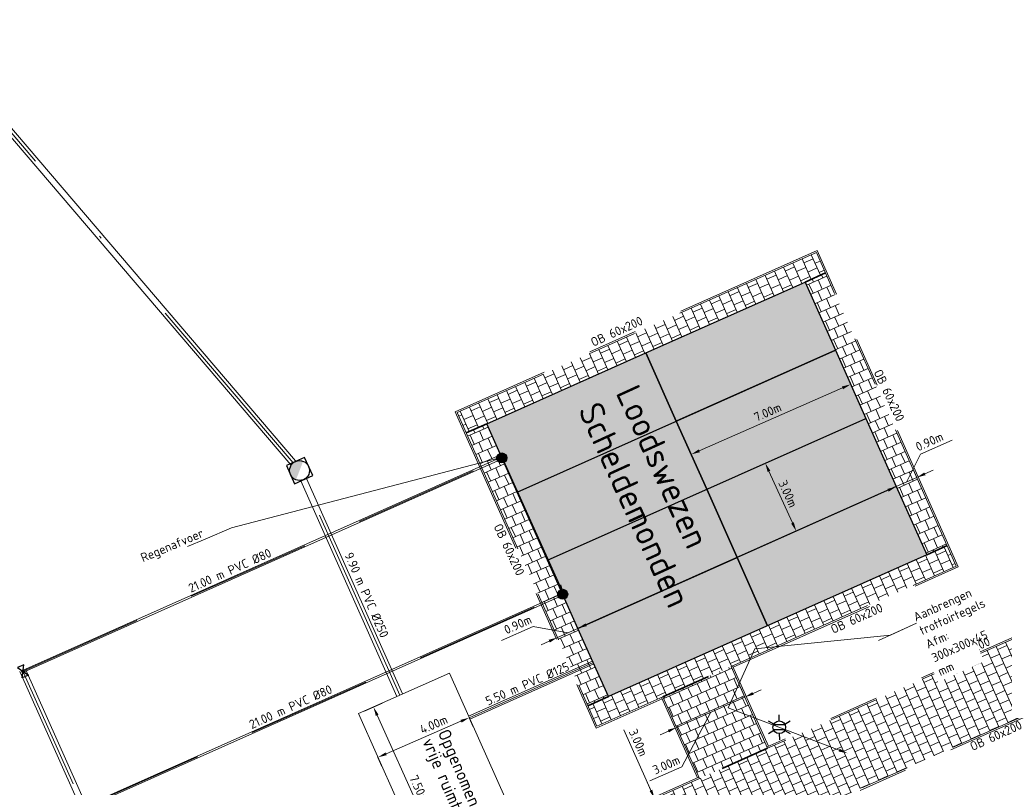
# Model space of a CAD drawing. Header units: metres. Extents: x 43144 to 46063, y 371355 to 373145.
# Tile 42 of 136: x 45468 to 45508, y 371987 to 372018. Entities that reach past the tile are written whole.
import ezdxf
from ezdxf import colors
from ezdxf.entities.mleader import LeaderData, LeaderLine
from ezdxf.enums import TextEntityAlignment as Align
from ezdxf.math import Vec2, Vec3

# ---------------------------------------------------------------- set-up
doc = ezdxf.new("R2010")
doc.units = ezdxf.units.M
for name, pattern in [('DGN Style 4', [317.033299, 158.417639, -79.208819, 0.198022, -79.208819]), ('RI-HWA', [7.4, 5, -2.4]), ('VH-OPSLUITBAND_60X200', [12, 6, -2, 2, -2]), ('XX-HIDDEN', [4, 2, -2])]:
    doc.linetypes.add(name, pattern=pattern)
for name, color, linetype, lineweight in [('B-WE-RI-HWA_TRANSPORTLEIDING-G', 150, 'RI-HWA', 18), ('B-XX-AL-T18 @ 0.2', 250, 'Continuous', 18), ('B-XX-GR-GRAS-A', 62, 'Continuous', 18), ('B-XX-IE-MEUBILAIR_WEGMEUBILAIR-S @ 0.2', 30, 'Continuous', 25), ('N-WE-AM-AANPIJLING-M', 7, 'Continuous', 18), ('N-WE-AM-AANPIJLING-M @ 0.2', 7, 'Continuous', 18), ('N-WE-RI-GWA-O', 1, 'Continuous', 18), ('N-WE-RI-GWA-O @ 0.2', 1, 'Continuous', 18), ('N-WE-RI-HWA_Afmeting-T18 @ 0.2', 5, 'Continuous', 25), ('N-WE-RI-HWA_HULPSTUK-S @ 0.2', 150, 'Continuous', 25), ('N-WE-RI-VWA_IBA-O', 20, 'Continuous', 18), ('N-WE-VH-KANTOPSLUITING_OPSLUITBAND_60X200-G', 150, 'VH-OPSLUITBAND_60X200', 35), ('N-WE-VH-MATERIAALGRENS-G', 7, 'XX-HIDDEN', 35), ('N-XX-KEETUNITS', 250, 'Continuous', 35), ('N-XX-RI-HWA_HULPSTUK-S', 150, 'Continuous', 25), ('N-XX-VH-VERHARDING_ASFALT_DEKLAAG-G', 252, 'Continuous', 35), ('X-XX-AL-LEGENDA-T18 @ 0.2', 7, 'Continuous', 18), ('X-XX-AL-M', 7, 'Continuous', 18), ('X-XX-AL-M @ 0.2', 7, 'Continuous', 18), ('X-XX-AL-VERWIJZING-M @ 0.2', 7, 'Continuous', 18)]:
    doc.layers.add(name, color=color, linetype=linetype, lineweight=lineweight)
doc.layers.get('0').off()
doc.styles.add('NLCS-ISO', font='NLCS-ISO.ttf')
doc.styles.add('NLCS-ISO-ANNOTATIVE-T18', font='NLCS-ISO.ttf', dxfattribs={"height": 1.8})
doc.styles.add('NLCS-ISO-M200-T18', font='NLCS-ISO.ttf', dxfattribs={"height": 0.36})
doc.styles.add('NLCS-ISO-T18', font='NLCS-ISO.ttf', dxfattribs={"height": 1.8})
doc.dimstyles.new('NLCS-ANNOTATIVE-T18-PIJL_L2_H1', dxfattribs={"dimtxt": 2.5, "dimasz": 1.8, "dimexe": 2, "dimexo": 2, "dimgap": 0.7, "dimtad": 1, "dimzin": 0, "dimdsep": 46, "dimtxsty": 'NLCS-ISO-ANNOTATIVE-T18', "dimcen": 2.5, "dimdle": 2, "dimclrd": 256, "dimclre": 256, "dimclrt": 7, "dimadec": 1, "dimazin": 0, "dimtfac": 1, "dimtdec": 3, "dimtofl": 0, "dimtmove": 1, "dimatfit": 0, "dimfxl": 2, "dimfxlon": 1, "dimtfillclr": 256, "dimtolj": 1, "dimtzin": 0, "dimlwd": -1, "dimlwe": -1, "dimarcsym": 0})

# ---------------------------------------------------------------- blocks, each defined once
blk = doc.blocks.new('*D5')
at = {"layer": 'Defpoints', "color": 0, "transparency": 16777216}
for p in [(45497.827, 371999.666), (45498.275, 371999.869), (45499.07, 371996.935)]:
    blk.add_point(p, dxfattribs=at)
at = {"layer": 'N-WE-AM-AANPIJLING-M', "transparency": 16777216}
for p, q in [((45498.191, 371999.831), (45498.639, 372000.035)), ((45499.369, 371997.466), (45498.424, 371999.542)), ((45499.434, 371997.101), (45499.882, 371997.304))]:
    blk.add_line(p, q, dxfattribs=at)
for points in [[(45498.479, 371999.566), (45498.369, 371999.517), (45498.275, 371999.869)], [(45499.423, 371997.491), (45499.314, 371997.442), (45499.518, 371997.139)]]:
    blk.add_solid(points, dxfattribs=at)
at = {"layer": 'N-WE-AM-AANPIJLING-M', "color": 7, "transparency": 16777216, "insert": (45499.187, 371998.637), "char_height": 0.36, "attachment_point": 5, "rotation": 294.474, "style": 'NLCS-ISO-ANNOTATIVE-T18'}
blk.add_mtext('\\A1;3.00m', dxfattribs=at)
blk = doc.blocks.new('*D4')
at = {"layer": 'Defpoints', "color": 0, "transparency": 16777216}
for p in [(45501.6, 372003.276), (45501.706, 372003.036), (45495.192, 372000.459)]:
    blk.add_point(p, dxfattribs=at)
at = {"layer": 'N-WE-AM-AANPIJLING-M', "transparency": 16777216}
for p, q in [((45495.627, 372000.365), (45501.376, 372002.892)), ((45501.706, 372003.036), (45501.867, 372002.67)), ((45495.297, 372000.22), (45495.458, 371999.854))]:
    blk.add_line(p, q, dxfattribs=at)
for points in [[(45501.352, 372002.947), (45501.4, 372002.837), (45501.706, 372003.036)], [(45495.603, 372000.42), (45495.651, 372000.31), (45495.297, 372000.22)]]:
    blk.add_solid(points, dxfattribs=at)
at = {"layer": 'N-WE-AM-AANPIJLING-M', "color": 7, "transparency": 16777216, "insert": (45498.373, 372001.921), "char_height": 0.36, "attachment_point": 5, "rotation": 23.7273, "style": 'NLCS-ISO-ANNOTATIVE-T18'}
blk.add_mtext('\\A1;7.00m', dxfattribs=at)
blk = doc.blocks.new('SRI-HULP_INLAAT_KOLK-SO')
h = blk.add_hatch(color=256)
edge = h.paths.add_edge_path()
edge.add_arc((0, 0), 5, 0, 360)
blk.add_circle((0, 0), 5)
blk = doc.blocks.new('SRI-HULP_AFSLUITER_KLEP-SO')
at = {"ltscale": 0.1}
h = blk.add_hatch(color=256, dxfattribs=at)
edge = h.paths.add_edge_path()
edge.add_arc((0, 0), 0.471, 0, 360)
for p, q in [((2.3, 1.37), (-2.3, -1.37)), ((-2.3, 1.37), (2.3, -1.37)), ((2.3, -1.37), (2.3, 1.37))]:
    blk.add_line(p, q)
blk.add_line((-2.3, -1.37), (-2.3, 1.37), dxfattribs=at)
blk.add_circle((0, 0), 0.471, dxfattribs=at)
blk = doc.blocks.new('*D20')
at = {"layer": 'Defpoints', "color": 0, "transparency": 16777216}
for p in [(45482.539, 371990.063), (45483.312, 371990.411), (45486.385, 371983.573)]:
    blk.add_point(p, dxfattribs=at)
at = {"layer": 'N-WE-AM-AANPIJLING-M', "transparency": 16777216}
for p, q in [((45482.904, 371990.227), (45482.174, 371989.899)), ((45485.465, 371983.555), (45482.687, 371989.735)), ((45485.977, 371983.39), (45485.248, 371983.062))]:
    blk.add_line(p, q, dxfattribs=at)
for points in [[(45482.741, 371989.76), (45482.632, 371989.71), (45482.539, 371990.063)], [(45485.52, 371983.579), (45485.41, 371983.53), (45485.612, 371983.226)]]:
    blk.add_solid(points, dxfattribs=at)
at = {"layer": 'N-WE-AM-AANPIJLING-M', "color": 7, "transparency": 16777216, "insert": (45484.368, 371986.776), "char_height": 0.36, "attachment_point": 5, "rotation": 294.2037, "style": 'NLCS-ISO-ANNOTATIVE-T18'}
blk.add_mtext('\\A1;7.50m', dxfattribs=at)
blk = doc.blocks.new('*D21')
at = {"layer": 'Defpoints', "color": 0, "transparency": 16777216}
for p in [(45486.279, 371989.877), (45486.383, 371989.638), (45482.609, 371988.282)]:
    blk.add_point(p, dxfattribs=at)
at = {"layer": 'N-WE-AM-AANPIJLING-M', "transparency": 16777216}
for p, q in [((45483.044, 371988.186), (45486.053, 371989.494)), ((45486.383, 371989.638), (45486.543, 371989.271)), ((45482.714, 371988.042), (45482.873, 371987.675))]:
    blk.add_line(p, q, dxfattribs=at)
for points in [[(45486.029, 371989.549), (45486.077, 371989.439), (45486.383, 371989.638)], [(45483.02, 371988.241), (45483.068, 371988.131), (45482.714, 371988.042)]]:
    blk.add_solid(points, dxfattribs=at)
at = {"layer": 'N-WE-AM-AANPIJLING-M', "color": 7, "transparency": 16777216, "insert": (45484.957, 371989.366), "char_height": 0.36, "attachment_point": 5, "rotation": 23.5054, "style": 'NLCS-ISO-ANNOTATIVE-T18'}
blk.add_mtext('\\A1;4.00m', dxfattribs=at)
blk = doc.blocks.new('N-SRI-PUT_GWA-SO')
blk.add_hatch(color=1).paths.add_polyline_path([(1.41, 1.41, 0.664858), (-2, 0.02), (-2, -0.02, 0.196534), (-1.41, -1.41)])
at = {"color": 1, "lineweight": -3, "flags": 128}
blk.add_lwpolyline([(2, -2), (2, 2), (-2, 2), (-2, -2)], close=True, dxfattribs=at)
at = {"color": 1, "lineweight": -3}
blk.add_circle((0, 0), 2, dxfattribs=at)
blk = doc.blocks.new('*D25')
at = {"layer": 'Defpoints', "color": 0, "ltscale": 0.1, "transparency": 16777216}
for p in [(45497.454, 371990.467), (45497.515, 371990.332), (45494.775, 371989.111)]:
    blk.add_point(p, dxfattribs=at)
at = {"layer": 'X-XX-AL-M', "ltscale": 0.1, "transparency": 16777216}
for p, q in [((45494.714, 371989.246), (45497.454, 371990.467)), ((45497.454, 371990.467), (45497.292, 371990.832)), ((45497.783, 371990.614), (45498.112, 371990.76)), ((45496.084, 371989.856), (45494.921, 371987.667)), ((45494.714, 371989.246), (45494.551, 371989.611)), ((45494.386, 371989.099), (45494.057, 371988.953)), ((45494.921, 371987.667), (45493.645, 371987.099))]:
    blk.add_line(p, q, dxfattribs=at)
for points in [[(45497.759, 371990.668), (45497.808, 371990.559), (45497.454, 371990.467)], [(45494.361, 371989.154), (45494.41, 371989.044), (45494.714, 371989.246)]]:
    blk.add_solid(points, dxfattribs=at)
at = {"layer": 'X-XX-AL-M', "color": 7, "ltscale": 0.1, "transparency": 16777216, "insert": (45494.301, 371987.741), "char_height": 0.36, "width": 0.792, "attachment_point": 5, "rotation": 24.0233, "style": 'NLCS-ISO-ANNOTATIVE-T18'}
blk.add_mtext('\\A1;3.00m', dxfattribs=at)
blk = doc.blocks.new('*D30')
at = {"layer": 'Defpoints', "color": 0, "ltscale": 0.1, "transparency": 16777216}
for p in [(45493.828, 371986.387), (45495.049, 371983.647), (45495.049, 371983.647)]:
    blk.add_point(p, dxfattribs=at)
at = {"layer": 'X-XX-AL-M', "ltscale": 0.1, "transparency": 16777216}
for p, q in [((45492.6, 371989.143), (45493.828, 371986.387)), ((45493.682, 371986.716), (45493.535, 371987.045)), ((45493.828, 371986.387), (45493.463, 371986.224)), ((45493.828, 371986.387), (45495.049, 371983.647)), ((45495.049, 371983.647), (45495.415, 371983.81)), ((45495.196, 371983.318), (45495.343, 371982.99))]:
    blk.add_line(p, q, dxfattribs=at)
for points in [[(45493.736, 371986.741), (45493.627, 371986.692), (45493.828, 371986.387)], [(45495.251, 371983.343), (45495.141, 371983.294), (45495.049, 371983.647)]]:
    blk.add_solid(points, dxfattribs=at)
at = {"layer": 'X-XX-AL-M', "color": 7, "ltscale": 0.1, "transparency": 16777216, "insert": (45493.176, 371988.636), "char_height": 0.36, "width": 0.792, "attachment_point": 5, "rotation": 294.0233, "style": 'NLCS-ISO-ANNOTATIVE-T18'}
blk.add_mtext('\\A1;3.00m', dxfattribs=at)
blk = doc.blocks.new('B-SIE-WEG_LICHTMAST-SO')
at = {"ltscale": 0.1}
for p, q in [((0, 1.27), (0, 2.53)), ((-1.1, 0.63), (-2.19, 1.27)), ((1.1, 0.63), (2.19, 1.27)), ((-1.1, -0.63), (-2.19, -1.27)), ((0, -1.27), (0, -2.53)), ((1.1, -0.63), (2.19, -1.27))]:
    blk.add_line(p, q, dxfattribs=at)
at = {"flags": 128}
for points in [[(-1.16, 0.5), (1.16, 0.5)], [(-1.16, -0.5), (1.16, -0.5)]]:
    blk.add_lwpolyline(points, dxfattribs=at)
at = {"ltscale": 0.1}
blk.add_circle((0, 0), 1.27, dxfattribs=at)
at = {"style": 'NLCS-ISO'}
blk.add_attdef('TYPE', text='', height=1.8, dxfattribs=at).set_placement((0, 2.53), align=Align.BOTTOM_CENTER)
blk = doc.blocks.new('*D34')
at = {"layer": 'Defpoints', "color": 0, "ltscale": 0.1, "transparency": 16777216}
for p in [(45504.403, 371999.195), (45503.538, 371998.926), (45503.581, 371998.829)]:
    blk.add_point(p, dxfattribs=at)
at = {"layer": 'X-XX-AL-M', "ltscale": 0.1, "transparency": 16777216}
for p, q in [((45504.51, 372000.225), (45505.785, 372000.793)), ((45503.949, 371999.109), (45504.51, 372000.225)), ((45504.36, 371999.293), (45504.197, 371999.658)), ((45504.688, 371999.439), (45505.017, 371999.586)), ((45503.538, 371998.926), (45503.375, 371999.292)), ((45504.36, 371999.293), (45503.538, 371998.926)), ((45503.209, 371998.78), (45502.88, 371998.633))]:
    blk.add_line(p, q, dxfattribs=at)
for points in [[(45504.664, 371999.494), (45504.713, 371999.384), (45504.36, 371999.293)], [(45503.184, 371998.834), (45503.233, 371998.725), (45503.538, 371998.926)]]:
    blk.add_solid(points, dxfattribs=at)
at = {"layer": 'X-XX-AL-M', "color": 7, "ltscale": 0.1, "transparency": 16777216, "insert": (45504.869, 372000.735), "char_height": 0.36, "width": 0.792, "attachment_point": 5, "rotation": 24.0233, "style": 'NLCS-ISO-ANNOTATIVE-T18'}
blk.add_mtext('\\A1;0.90m', dxfattribs=at)
blk = doc.blocks.new('*D35')
at = {"layer": 'Defpoints', "color": 0, "ltscale": 0.1, "transparency": 16777216}
for p in [(45489.928, 371992.86), (45490.794, 371993.129), (45489.972, 371992.763)]:
    blk.add_point(p, dxfattribs=at)
at = {"layer": 'X-XX-AL-M', "ltscale": 0.1, "transparency": 16777216}
for p, q in [((45488.955, 371993.307), (45487.68, 371992.738)), ((45490.339, 371993.044), (45488.955, 371993.307)), ((45489.928, 371992.86), (45489.765, 371993.226)), ((45490.75, 371993.227), (45489.928, 371992.86)), ((45490.75, 371993.227), (45490.587, 371993.592)), ((45491.079, 371993.373), (45491.408, 371993.52)), ((45489.599, 371992.714), (45489.271, 371992.567))]:
    blk.add_line(p, q, dxfattribs=at)
for points in [[(45491.055, 371993.428), (45491.103, 371993.318), (45490.75, 371993.227)], [(45489.575, 371992.769), (45489.624, 371992.659), (45489.928, 371992.86)]]:
    blk.add_solid(points, dxfattribs=at)
at = {"layer": 'X-XX-AL-M', "color": 7, "ltscale": 0.1, "transparency": 16777216, "insert": (45488.335, 371993.381), "char_height": 0.36, "width": 0.792, "attachment_point": 5, "rotation": 24.0233, "style": 'NLCS-ISO-ANNOTATIVE-T18'}
blk.add_mtext('\\A1;0.90m', dxfattribs=at)

msp = doc.modelspace()

# ---------------------------------------------------------------- hatches: boundary and pattern name
at = {"layer": 'B-XX-GR-GRAS-A', "ltscale": 0.1, "true_color": 0x939598}
h = msp.add_hatch(dxfattribs=at)
h.set_pattern_fill('AR-B88', color=252, scale=0.002, angle=114)
h.set_pattern_definition([(114, (45464.7911, 372005.67053), (-0.371265, -0.1652978), []), (204, (45464.7911, 372005.67053), (-0.288616, -0.3509302), [0.4064, -0.4064])])
h.paths.add_polyline_path([(45486.264, 372001.081), (45500.696, 372007.513), (45500.329, 372008.335), (45498.685, 372007.602), (45485.898, 372001.903)])
h = msp.add_hatch(dxfattribs=at)
h.set_pattern_fill('AR-B88', color=252, scale=0.002, angle=24)
h.set_pattern_definition([(24, (45479.15442, 371999.99574), (-0.165298, 0.371265), []), (114, (45479.15442, 371999.99574), (-0.3509302, 0.288616), [0.4064, -0.4064])])
h.paths.add_polyline_path([(45499.874, 372007.147), (45504.759, 371996.186), (45505.581, 371996.553), (45500.696, 372007.513)])
h = msp.add_hatch(dxfattribs=at)
h.set_pattern_fill('AR-B88', color=252, scale=0.002, angle=114)
h.set_pattern_definition([(114, (45471.5042, 371994.5393), (-0.371265, -0.1652978), []), (204, (45471.5042, 371994.5393), (-0.288616, -0.3509302), [0.4064, -0.4064])])
h.paths.add_polyline_path([(45485.891, 371979.565), (45511.192, 371990.842), (45509.97, 371993.582), (45484.67, 371982.305), (45481.93, 371981.084), (45483.151, 371978.344)])
h = msp.add_hatch(dxfattribs=at)
h.set_pattern_fill('AR-B88', color=252, scale=0.002, angle=24)
h.set_pattern_definition([(24, (45471.5042, 371994.5393), (-0.165298, 0.371265), []), (114, (45471.5042, 371994.5393), (-0.3509302, 0.288616), [0.4064, -0.4064])])
h.paths.add_polyline_path([(45494.165, 371990.479), (45495.63, 371987.191), (45498.37, 371988.412), (45496.905, 371991.7)])
at = {"layer": 'N-XX-VH-VERHARDING_ASFALT_DEKLAAG-G', "ltscale": 0.1, "true_color": 0xf7a8a1}
h = msp.add_hatch(color=21, dxfattribs=at)
h.dxf.hatch_style = 1
h.paths.add_polyline_path([(45487.086, 372001.447), (45491.972, 371990.487), (45504.759, 371996.186), (45499.874, 372007.147)])

# ---------------------------------------------------------------- linework, layer by layer
at = {"layer": 'B-WE-RI-HWA_TRANSPORTLEIDING-G', "linetype": 'ByBlock', "lineweight": 0, "flags": 128}
for points in [[(45468.445, 371991.54), (45487.86, 372000.193)], [(45468.477, 371991.467), (45487.892, 372000.12)], [(45470.888, 371986.06), (45490.302, 371994.713)], [(45470.92, 371985.987), (45490.335, 371994.64)], [(45468.331, 371991.489), (45481.879, 371961.092)], [(45468.559, 371991.591), (45482.108, 371961.194)]]:
    msp.add_lwpolyline(points, dxfattribs=at)
at = {"layer": 'B-WE-RI-HWA_TRANSPORTLEIDING-G', "lineweight": 0, "flags": 128}
for points in [[(45468.461, 371991.503), (45487.697, 372000.077)], [(45470.904, 371986.023), (45490.322, 371994.678)], [(45468.445, 371991.54), (45481.993, 371961.143)]]:
    msp.add_lwpolyline(points, dxfattribs=at)
at = {"layer": 'N-WE-RI-GWA-O', "color": 1, "ltscale": 0.1}
for points in [[(45479.218, 371999.797), (45366.954, 372131.387)], [(45479.408, 371999.959), (45367.144, 372131.549)], [(45483.48, 371990.49), (45479.618, 371999.155)], [(45483.708, 371990.592), (45479.846, 371999.256)], [(45491.335, 371991.914), (45486.359, 371989.695)], [(45491.386, 371991.8), (45486.409, 371989.581)]]:
    msp.add_lwpolyline(points, dxfattribs=at)
at = {"layer": 'N-WE-RI-GWA-O', "color": 1, "linetype": 'DGN Style 4', "ltscale": 0.05}
for points in [[(45479.313, 371999.878), (45367.049, 372131.468)], [(45483.594, 371990.541), (45479.732, 371999.205)], [(45491.361, 371991.857), (45486.384, 371989.638)]]:
    msp.add_lwpolyline(points, dxfattribs=at)
at = {"layer": 'N-WE-RI-VWA_IBA-O', "ltscale": 0.1}
msp.add_lwpolyline([(45485.586, 371991.429), (45481.933, 371989.8), (45484.986, 371982.95), (45488.639, 371984.578)], close=True, dxfattribs=at)
at = {"layer": 'N-WE-VH-KANTOPSLUITING_OPSLUITBAND_60X200-G', "lineweight": 0}
for points in [[(45510.037, 371993.678), (45498.346, 371988.467)], [(45510.062, 371993.623), (45498.37, 371988.412)], [(45511.283, 371990.883), (45499.592, 371985.672)], [(45494.11, 371990.454), (45495.551, 371987.221)], [(45494.165, 371990.479), (45495.63, 371987.191)], [(45511.216, 371990.787), (45499.616, 371985.617)], [(45495.606, 371987.245), (45482.727, 371981.505)], [(45495.63, 371987.191), (45482.752, 371981.45)]]:
    msp.add_lwpolyline(points, dxfattribs=at)
at = {"layer": 'N-WE-VH-MATERIAALGRENS-G'}
for points in [[(45499.874, 372007.147), (45500.696, 372007.513)], [(45487.086, 372001.447), (45486.264, 372001.081)], [(45504.759, 371996.186), (45505.581, 371996.553)], [(45491.972, 371990.487), (45491.15, 371990.12)], [(45498.37, 371988.412), (45495.63, 371987.191)]]:
    msp.add_lwpolyline(points, dxfattribs=at)
at = {"layer": 'N-XX-KEETUNITS', "lineweight": 30, "ltscale": 0.1}
for points in [[(45494.701, 372001.557), (45493.48, 372004.297), (45499.874, 372007.147), (45501.095, 372004.407), (45494.701, 372001.557)], [(45488.308, 371998.707), (45487.086, 372001.447), (45493.48, 372004.297), (45494.701, 372001.557)], [(45489.529, 371995.967), (45488.308, 371998.707), (45501.095, 372004.407)], [(45501.095, 372004.407), (45502.316, 372001.666)], [(45494.701, 372001.557), (45495.923, 371998.817)], [(45495.923, 371998.817), (45494.701, 372001.557)], [(45502.316, 372001.666), (45503.538, 371998.926), (45497.144, 371996.076), (45495.923, 371998.817)], [(45495.923, 371998.817), (45497.144, 371996.076)], [(45503.538, 371998.926), (45504.759, 371996.186)], [(45491.972, 371990.487), (45490.75, 371993.227), (45497.144, 371996.076), (45498.365, 371993.336)]]:
    msp.add_lwpolyline(points, dxfattribs=at)

# ---------------------------------------------------------------- block references
at = {"layer": 'N-WE-RI-GWA-O @ 0.2', "color": 1, "linetype": 'DGN Style 4', "ltscale": 0.05, "xscale": 0.2, "yscale": 0.2, "zscale": 0.2, "rotation": 23.90422061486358}
msp.add_blockref('N-SRI-PUT_GWA-SO', (45479.569, 371999.571), dxfattribs=at)
at = {"layer": 'N-WE-RI-HWA_HULPSTUK-S @ 0.2', "color": 18, "ltscale": 0.1, "true_color": 0x000000, "xscale": 0.04, "yscale": 0.04, "zscale": 0.04, "rotation": 0.74672241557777}
msp.add_blockref('SRI-HULP_INLAAT_KOLK-SO', (45487.697, 372000.077), dxfattribs=at)
at = {"layer": 'N-WE-RI-HWA_HULPSTUK-S @ 0.2', "color": 18, "ltscale": 0.1, "true_color": 0x000000, "xscale": 0.04, "yscale": 0.04, "zscale": 0.04}
msp.add_blockref('SRI-HULP_INLAAT_KOLK-SO', (45490.14, 371994.597), dxfattribs=at)
at = {"layer": 'N-XX-RI-HWA_HULPSTUK-S', "ltscale": 0.1, "xscale": 0.1, "yscale": 0.1, "zscale": 0.2, "rotation": 113.3435442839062}
msp.add_blockref('SRI-HULP_AFSLUITER_KLEP-SO', (45468.461, 371991.503), dxfattribs=at)

# ---------------------------------------------------------------- texts
at = {"layer": 'B-XX-AL-T18 @ 0.2', "color": 7, "style": 'NLCS-ISO-T18'}
for s, height, rotation, p in [('OB 60x200', 0.36, 24.3934, (45492.382, 372005.001)), ('OB 60x200', 0.36, 294.9169, (45503.089, 372002.518)), ('OB 60x200', 0.36, 24.3934, (45506.333, 371992.109)), ('Opgenomen', 0.5, 293.2987, (45485.762, 371987.526)), ('OB 60x200', 0.36, 24.3934, (45507.615, 371988.753)), ("vrije ruimte IBA'S", 0.5, 293.2987, (45485.511, 371986.301))]:
    msp.add_text(s, height=height, rotation=rotation, dxfattribs=at).set_placement(p, align=Align.CENTER)
at = {"layer": 'N-WE-RI-GWA-O @ 0.2', "color": 1, "ltscale": 0.1, "style": 'NLCS-ISO-ANNOTATIVE-T18'}
for s, rotation, p in [('9.90 m PVC Ø250', 293.6285, (45481.362, 371996.182)), ('5.50 m PVC Ø125', 23.6195, (45487.138, 371990.119))]:
    msp.add_text(s, height=0.36, rotation=rotation, dxfattribs=at).set_placement(p)
at = {"layer": 'N-WE-RI-HWA_Afmeting-T18 @ 0.2', "style": 'NLCS-ISO-ANNOTATIVE-T18'}
for p in [(45475.206, 371994.655), (45477.649, 371989.175)]:
    msp.add_text('21.00 m PVC Ø80', height=0.36, rotation=24.2444, dxfattribs=at).set_placement(p)
at = {"layer": 'X-XX-AL-LEGENDA-T18 @ 0.2'}
note = msp.add_mtext_dynamic_manual_height_columns('\\P', width=3.41873, gutter_width=4.233, heights=[0.391, 0], dxfattribs=dict(at, insert=(45487.554, 372008.965), char_height=1, attachment_point=7, rotation=294.5689, style='NLCS-ISO-ANNOTATIVE-T18'))
for column, words in zip(note.columns.linked_columns, ['Loodswezen Scheldemonden']):
    column.text = words
note = msp.add_mtext_dynamic_manual_height_columns('\\P', width=3.41873, gutter_width=0, heights=[0.391, 4.544], dxfattribs=dict(at, insert=(45481.719, 371997.817), char_height=1, attachment_point=7, rotation=294.5689, style='NLCS-ISO-ANNOTATIVE-T18'))

# ---------------------------------------------------------------- dimensions: what is measured, and where the dimension line sits
at = {"layer": 'N-WE-AM-AANPIJLING-M @ 0.2'}
for p1, p2, distance, picture, middle in [((45495.192, 372000.459), (45501.6, 372003.276), -0.261, '*D4', (45498.373, 372001.921)), ((45499.07, 371996.935), (45497.827, 371999.666), -0.492, '*D5', (45499.187, 371998.637)), ((45486.385, 371983.573), (45483.312, 371990.411), 0.847, '*D20', (45484.368, 371986.776))]:
    dim = msp.add_aligned_dim(p1=p1, p2=p2, distance=distance, text='<>m', dimstyle='NLCS-ANNOTATIVE-T18-PIJL_L2_H1', override={"dimscale": 0.2, "dimtxt": 3, "dimtix": 0, "dimtofl": 0, "dimtmove": 1, "dimatfit": 0}, dxfattribs=at)
    dim.commit()
    dim.dimension.update_dxf_attribs({"geometry": picture, "text_midpoint": middle})
dim = msp.add_linear_dim(base=(45486.383, 371989.638), p1=(45482.609, 371988.282), p2=(45486.279, 371989.877), angle=23.5054, text='<>m', dimstyle='NLCS-ANNOTATIVE-T18-PIJL_L2_H1', override={"dimscale": 0.2, "dimtxt": 3, "dimtix": 0, "dimtofl": 0, "dimtmove": 1, "dimatfit": 0}, dxfattribs=at)
dim.commit()
dim.dimension.update_dxf_attribs({"geometry": '*D21', "text_midpoint": (45485.084, 371989.073), "dimtype": 161})
at = {"layer": 'X-XX-AL-M @ 0.2', "ltscale": 0.1}
for base, p1, p2, angle, picture, middle in [((45503.538, 371998.926), (45504.403, 371999.195), (45503.581, 371998.829), 204.0233, '*D34', (45504.638, 372000.282)), ((45489.928, 371992.86), (45490.794, 371993.129), (45489.972, 371992.763), 204.0233, '*D35', (45488.827, 371993.25)), ((45495.049, 371983.647), (45493.828, 371986.387), (45495.049, 371983.647), 294.0233, '*D30', (45492.748, 371988.445))]:
    dim = msp.add_linear_dim(base=base, p1=p1, p2=p2, angle=angle, text='<>m', dimstyle='NLCS-ANNOTATIVE-T18-PIJL_L2_H1', override={"dimscale": 0.2, "dimtix": 0, "dimtofl": 0, "dimtmove": 1, "dimatfit": 0}, dxfattribs=at)
    dim.commit()
    dim.dimension.update_dxf_attribs({"geometry": picture, "text_midpoint": middle, "dimtype": 161})

# ---------------------------------------------------------------- next in the draw order: leaders
at = {"layer": 'X-XX-AL-VERWIJZING-M @ 0.2'}
ml = msp.add_multileader_mtext('Standard', dxfattribs=at)
ml.set_content('\\A1;{\\C256;Aanbrengen trottoirtegels\\PAfm: 300x300x45 mm}', color=10, style='NLCS-ISO-M200-T18')
ml.set_leader_properties(color=256, lineweight=-1)
ml.build(insert=Vec2(0, 0))
ml.multileader.update_dxf_attribs({"text_left_attachment_type": 6, "text_right_attachment_type": 6, "dogleg_length": 0.36, "arrow_head_size": 0.36, "scale": 0.2})
ctx = ml.context
ctx.base_point, ctx.scale, ctx.char_height, ctx.arrow_head_size, ctx.landing_gap_size, ctx.plane_origin, ctx.plane_x_axis, ctx.plane_y_axis = Vec3(45504.354, 371993.432), 0.2, 0.36, 0.36, 0, Vec3(45486.587, 371982.583), Vec3(0.912057, 0.410064), Vec3(-0.410064, 0.912057)
ctx.left_attachment, ctx.right_attachment = 6, 6
notes = []
notes.append((ctx, [(0, (1, 1, 0), (45503.301, 371992.959), (0.912057, 0.410064), 1.155, [(2, [(45501.583, 371988.206), (45496.79, 371990.031), (45497.85, 371992.409)], 0, [])])]))
ctx.mtext.insert, ctx.mtext.text_direction, ctx.mtext.rotation, ctx.mtext.width, ctx.mtext.defined_height, ctx.mtext.flow_direction = Vec3(45504.177, 371993.826), Vec3(0.912057, 0.410064), 0.422524, 8.34125, 1.12, 5
ctx.mtext.has_bg_fill, ctx.mtext.bg_color, ctx.mtext.bg_scale_factor, ctx.mtext.bg_transparency, ctx.mtext.use_window_bg_color = 1, -1027028792, 1.5, 0, 1
for ctx, leaders in notes:
    for number, flags, end, landing, length, lines in leaders:
        leader = LeaderData()
        leader.index, (leader.has_last_leader_line, leader.has_dogleg_vector, leader.attachment_direction) = number, flags
        leader.last_leader_point, leader.dogleg_vector, leader.dogleg_length = Vec3(end), Vec3(landing), length
        for number, points, colour, breaks in lines:
            line = LeaderLine()
            line.index, line.vertices, line.color, line.breaks = number, Vec3.list(points), colors.encode_raw_color(colour), breaks
            leader.lines.append(line)
        ctx.leaders.append(leader)

# ---------------------------------------------------------------- next in the draw order: hatches: boundary and pattern name
at = {"layer": 'B-XX-GR-GRAS-A', "ltscale": 0.1, "true_color": 0x939598}
h = msp.add_hatch(dxfattribs=at)
h.set_pattern_fill('AR-B88', color=252, scale=0.002, angle=114)
h.set_pattern_definition([(114, (45470.86483, 371994.25433), (-0.371265, -0.165298), []), (204, (45470.86483, 371994.25433), (-0.288616, -0.3509302), [0.4064, -0.4064])])
h.paths.add_polyline_path([(45491.148, 371990.125), (45491.516, 371989.298), (45505.947, 371995.73), (45505.581, 371996.553), (45504.759, 371996.186), (45491.972, 371990.487)])

# ---------------------------------------------------------------- next in the draw order: linework, layer by layer
at = {"layer": 'N-WE-VH-KANTOPSLUITING_OPSLUITBAND_60X200-G', "lineweight": 0}
for points in [[(45496.905, 371991.7), (45498.37, 371988.412)], [(45496.96, 371991.725), (45498.401, 371988.491)]]:
    msp.add_lwpolyline(points, dxfattribs=at)
at = {"layer": 'N-WE-VH-MATERIAALGRENS-G'}
msp.add_lwpolyline([(45494.165, 371990.479), (45496.905, 371991.7)], dxfattribs=at)
at = {"layer": 'N-XX-KEETUNITS', "lineweight": 30, "ltscale": 0.1}
for p, q in [((45503.538, 371998.926), (45490.75, 371993.227)), ((45504.759, 371996.186), (45491.972, 371990.487))]:
    msp.add_line(p, q, dxfattribs=at)
for points in [[(45490.75, 371993.227), (45489.529, 371995.967), (45502.316, 372001.666)], [(45498.365, 371993.336), (45497.144, 371996.076)]]:
    msp.add_lwpolyline(points, dxfattribs=at)

# ---------------------------------------------------------------- next in the draw order: block references
at = {"layer": 'B-XX-IE-MEUBILAIR_WEGMEUBILAIR-S @ 0.2', "color": 32, "ltscale": 0.1, "true_color": 0xcd6928, "xscale": 0.2, "yscale": 0.2, "zscale": 0.2, "rotation": 180.2891542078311}
msp.add_blockref('B-SIE-WEG_LICHTMAST-SO', (45498.839, 371989.251), dxfattribs=at)

# ---------------------------------------------------------------- next in the draw order: texts
at = {"layer": 'B-XX-AL-T18 @ 0.2', "color": 7, "style": 'NLCS-ISO-T18'}
msp.add_text('OB 60x200', height=0.36, rotation=24.3934, dxfattribs=at).set_placement((45502.021, 371993.463), align=Align.CENTER)

# ---------------------------------------------------------------- next in the draw order: dimensions: what is measured, and where the dimension line sits
at = {"layer": 'X-XX-AL-M @ 0.2', "ltscale": 0.1}
dim = msp.add_linear_dim(base=(45497.454, 371990.467), p1=(45494.775, 371989.111), p2=(45497.515, 371990.332), angle=24.0233, text='<>m', dimstyle='NLCS-ANNOTATIVE-T18-PIJL_L2_H1', override={"dimscale": 0.2, "dimtix": 0, "dimtofl": 0, "dimtmove": 1, "dimatfit": 0}, dxfattribs=at)
dim.commit()
dim.dimension.update_dxf_attribs({"geometry": '*D25', "text_midpoint": (45494.793, 371987.61), "dimtype": 161})

# ---------------------------------------------------------------- next in the draw order: leaders
at = {"layer": 'X-XX-AL-VERWIJZING-M @ 0.2'}
ml = msp.add_multileader_mtext('Standard', dxfattribs=at)
ml.set_content('\\A1;{\\C256;Regenafvoer}', color=10, style='NLCS-ISO-M200-T18')
ml.set_leader_properties(color=256, lineweight=-1)
ml.build(insert=Vec2(0, 0))
ml.multileader.update_dxf_attribs({"text_left_attachment_type": 6, "text_right_attachment_type": 6, "dogleg_length": 0.36, "arrow_head_size": 0.36, "scale": 0.2})
ctx = ml.context
ctx.base_point, ctx.scale, ctx.char_height, ctx.arrow_head_size, ctx.landing_gap_size, ctx.plane_origin, ctx.plane_x_axis, ctx.plane_y_axis = Vec3(45473.322, 371995.781), 0.2, 0.36, 0.36, 0, Vec3(45458.206, 372036.119), Vec3(0.921599, 0.388145), Vec3(-0.388145, 0.921599)
ctx.left_attachment, ctx.right_attachment = 6, 6
notes = []
notes.append((ctx, [(1, (1, 1, 0), (45476.841, 371997.263), (-0.921599, -0.388145), 1.155, [(0, [(45490.173, 371994.639), (45487.708, 372000.109)], 0, [])])]))
ctx.mtext.insert, ctx.mtext.text_direction, ctx.mtext.rotation, ctx.mtext.width, ctx.mtext.defined_height, ctx.mtext.flow_direction = Vec3(45473.14, 371996.213), Vec3(0.921599, 0.388145), 0.398617, 3.81858, 0.652, 5
ctx.mtext.has_bg_fill, ctx.mtext.bg_color, ctx.mtext.bg_scale_factor, ctx.mtext.bg_transparency, ctx.mtext.use_window_bg_color = 1, -1027028792, 1.5, 0, 1
for ctx, leaders in notes:
    for number, flags, end, landing, length, lines in leaders:
        leader = LeaderData()
        leader.index, (leader.has_last_leader_line, leader.has_dogleg_vector, leader.attachment_direction) = number, flags
        leader.last_leader_point, leader.dogleg_vector, leader.dogleg_length = Vec3(end), Vec3(landing), length
        for number, points, colour, breaks in lines:
            line = LeaderLine()
            line.index, line.vertices, line.color, line.breaks = number, Vec3.list(points), colors.encode_raw_color(colour), breaks
            leader.lines.append(line)
        ctx.leaders.append(leader)

# ---------------------------------------------------------------- next in the draw order: hatches: boundary and pattern name
at = {"layer": 'B-XX-GR-GRAS-A', "ltscale": 0.1, "true_color": 0x939598}
h = msp.add_hatch(dxfattribs=at)
h.set_pattern_fill('AR-B88', color=252, scale=0.002, angle=24)
h.set_pattern_definition([(24, (45465.54507, 371993.9298), (-0.165298, 0.371265), []), (114, (45465.54507, 371993.92982), (-0.3509302, 0.288616), [0.4064, -0.4064])])
h.paths.add_polyline_path([(45486.264, 372001.081), (45491.15, 371990.12), (45491.972, 371990.487), (45487.086, 372001.447)])

# ---------------------------------------------------------------- next in the draw order: linework, layer by layer
at = {"layer": 'N-WE-VH-KANTOPSLUITING_OPSLUITBAND_60X200-G', "lineweight": 0}
for points in [[(45496.984, 371991.67), (45506.027, 371995.7), (45500.36, 372008.414), (45485.819, 372001.933), (45491.486, 371989.219), (45494.134, 371990.4)], [(45496.905, 371991.7), (45505.947, 371995.73), (45500.329, 372008.335), (45485.898, 372001.903), (45491.516, 371989.298), (45494.165, 371990.479)]]:
    msp.add_lwpolyline(points, dxfattribs=at)

# ---------------------------------------------------------------- next in the draw order: texts
at = {"layer": 'B-XX-AL-T18 @ 0.2', "color": 7, "style": 'NLCS-ISO-T18'}
msp.add_text('OB 60x200', height=0.36, rotation=295.0673, dxfattribs=at).set_placement((45487.824, 371996.318), align=Align.CENTER)

doc.saveas('drawing.dxf')
